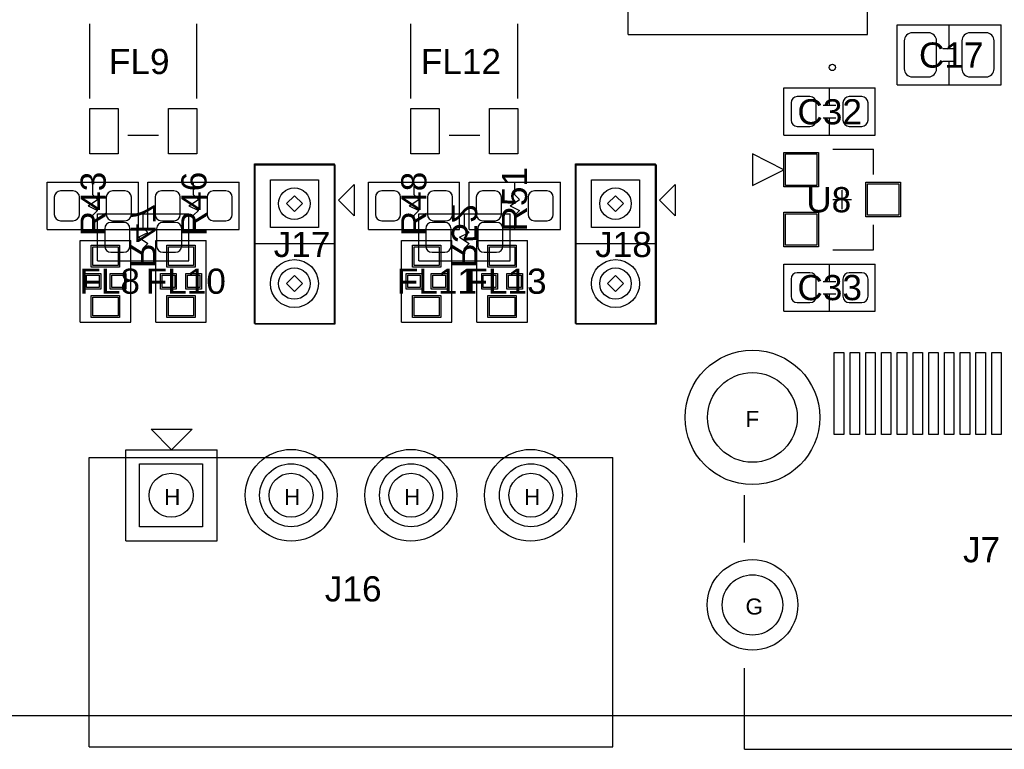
# Model space of a CAD drawing. Header units: inches. Extents: x -4 to 282, y -17 to 94.
# Tile 13 of 31: x 27 to 59, y -1 to 22. Entities that reach past the tile are written whole.
import ezdxf

# ---------------------------------------------------------------- set-up
doc = ezdxf.new("R2010")
doc.units = ezdxf.units.IN
for name, color, linetype in [('Bottom Overlay', 54, 'Continuous'), ('Bottom Paste', 16, 'Continuous'), ('Bottom Solder', 6, 'Continuous'), ('Drill Drawing', 1, 'Continuous'), ('Keep-Out Layer', 6, 'Continuous'), ('Multi-Layer', 9, 'Continuous'), ('Pad Holes', 156, 'Continuous'), ('Top Overlay', 2, 'Continuous'), ('Top Paste', 8, 'Continuous'), ('Top Solder', 216, 'Continuous')]:
    doc.layers.add(name, color=color, linetype=linetype)
doc.styles.add('Arial', font='txt', dxfattribs={"height": 0.2})

msp = doc.modelspace()

# ---------------------------------------------------------------- linework, layer by layer
at = {"layer": 'Bottom Overlay'}
for p, q in [((34.95, 12.45), (34.95, 17.5)), ((34.95, 17.5), (37.5, 17.5)), ((37.5, 12.45), (37.5, 17.5)), ((45.15, 12.45), (45.15, 17.5)), ((45.15, 17.5), (47.7, 17.5)), ((47.7, 12.45), (47.7, 17.5)), ((29.95, 14.45), (29.95, 15.95)), ((29.95, 15.95), (32.85, 15.95)), ((31.4, 15.5), (31.4, 15.95)), ((32.85, 14.45), (32.85, 15.95)), ((40.15, 14.45), (40.15, 15.95)), ((40.15, 15.95), (43.05, 15.95)), ((41.6, 15.5), (41.6, 15.95)), ((43.05, 14.45), (43.05, 15.95)), ((31.25, 15.2), (31.55, 15.35)), ((31.4, 15.5), (31.55, 15.35)), ((41.45, 15.2), (41.75, 15.35)), ((41.6, 15.5), (41.75, 15.35)), ((31.25, 15.2), (31.55, 15)), ((41.45, 15.2), (41.75, 15)), ((31.4, 14.85), (31.55, 15)), ((31.4, 14.45), (31.4, 14.85)), ((34.95, 15), (37.45, 15)), ((41.6, 14.85), (41.75, 15)), ((41.6, 14.45), (41.6, 14.85)), ((45.15, 15), (47.65, 15)), ((29.95, 14.45), (32.85, 14.45)), ((40.15, 14.45), (43.05, 14.45)), ((34.95, 12.45), (37.5, 12.45)), ((45.15, 12.45), (47.7, 12.45)), ((30.85, 8.45), (33.75, 8.45)), ((30.85, 5.55), (30.85, 8.45)), ((33.75, 5.55), (33.75, 8.45)), ((30.85, 5.55), (33.75, 5.55))]:
    msp.add_line(p, q, dxfattribs=at)
for centre in [(36.1, 7), (39.9, 7), (43.7, 7)]:
    msp.add_circle(centre, 1.458, dxfattribs=at)
at = {"layer": 'Bottom Paste'}
for p, q in [((30.775, 15.675), (30.375, 15.675)), ((32.425, 15.675), (32.025, 15.675)), ((40.975, 15.675), (40.575, 15.675)), ((42.625, 15.675), (42.225, 15.675)), ((30.175, 15.475), (30.175, 14.925)), ((30.975, 14.925), (30.975, 15.475)), ((31.825, 15.475), (31.825, 14.925)), ((32.625, 14.925), (32.625, 15.475)), ((40.375, 15.475), (40.375, 14.925)), ((41.175, 14.925), (41.175, 15.475)), ((42.025, 15.475), (42.025, 14.925)), ((42.825, 14.925), (42.825, 15.475)), ((30.375, 14.725), (30.775, 14.725)), ((32.025, 14.725), (32.425, 14.725)), ((40.575, 14.725), (40.975, 14.725)), ((42.225, 14.725), (42.625, 14.725))]:
    msp.add_line(p, q, dxfattribs=at)
for centre, start, end in [((30.375, 15.475), 90, 180), ((30.775, 15.475), 0, 90), ((32.025, 15.475), 90, 180), ((32.425, 15.475), 0, 90), ((40.575, 15.475), 90, 180), ((40.975, 15.475), 0, 90), ((42.225, 15.475), 90, 180), ((42.625, 15.475), 0, 90), ((30.375, 14.925), 180, 270), ((30.775, 14.925), 270, 0), ((32.025, 14.925), 180, 270), ((32.425, 14.925), 270, 0), ((40.575, 14.925), 180, 270), ((40.975, 14.925), 270, 0), ((42.225, 14.925), 180, 270), ((42.625, 14.925), 270, 0)]:
    msp.add_arc(centre, 0.2, start, end, dxfattribs=at)
at = {"layer": 'Bottom Solder'}
for p, q in [((35.438, 17.032), (36.962, 17.032)), ((35.438, 15.508), (35.438, 17.032)), ((36.962, 17.032), (36.962, 15.508)), ((45.638, 17.032), (47.162, 17.032)), ((45.638, 15.508), (45.638, 17.032)), ((47.162, 17.032), (47.162, 15.508)), ((30.775, 15.675), (30.375, 15.675)), ((32.425, 15.675), (32.025, 15.675)), ((40.975, 15.675), (40.575, 15.675)), ((42.625, 15.675), (42.225, 15.675)), ((30.175, 15.475), (30.175, 14.925)), ((30.975, 14.925), (30.975, 15.475)), ((31.825, 15.475), (31.825, 14.925)), ((32.625, 14.925), (32.625, 15.475)), ((36.962, 15.508), (35.438, 15.508)), ((40.375, 15.475), (40.375, 14.925)), ((41.175, 14.925), (41.175, 15.475)), ((42.025, 15.475), (42.025, 14.925)), ((42.825, 14.925), (42.825, 15.475)), ((47.162, 15.508), (45.638, 15.508)), ((30.375, 14.725), (30.775, 14.725)), ((32.025, 14.725), (32.425, 14.725)), ((40.575, 14.725), (40.975, 14.725)), ((42.225, 14.725), (42.625, 14.725)), ((31.285, 6), (31.285, 8)), ((31.285, 8), (33.285, 8)), ((33.285, 8), (33.285, 6)), ((33.285, 6), (31.285, 6))]:
    msp.add_line(p, q, dxfattribs=at)
for centre, radius in [((36.2, 13.73), 0.762), ((46.4, 13.73), 0.762), ((50.75, 9.475), 2.137), ((36.095, 7), 1), ((39.905, 7), 1), ((43.715, 7), 1), ((50.75, 3.515), 1.44)]:
    msp.add_circle(centre, radius, dxfattribs=at)
for centre, start, end in [((30.375, 15.475), 90, 180), ((30.775, 15.475), 0, 90), ((32.025, 15.475), 90, 180), ((32.425, 15.475), 0, 90), ((40.575, 15.475), 90, 180), ((40.975, 15.475), 0, 90), ((42.225, 15.475), 90, 180), ((42.625, 15.475), 0, 90), ((30.375, 14.925), 180, 270), ((30.775, 14.925), 270, 0), ((32.025, 14.925), 180, 270), ((32.425, 14.925), 270, 0), ((40.575, 14.925), 180, 270), ((40.975, 14.925), 270, 0), ((42.225, 14.925), 180, 270), ((42.625, 14.925), 270, 0)]:
    msp.add_arc(centre, 0.2, start, end, dxfattribs=at)
at = {"layer": 'Drill Drawing'}
for p, q in [((35.946, 16.27), (36.2, 16.524)), ((35.946, 16.27), (36.2, 16.016)), ((36.2, 16.524), (36.454, 16.27)), ((36.2, 16.016), (36.454, 16.27)), ((46.146, 16.27), (46.4, 16.524)), ((46.146, 16.27), (46.4, 16.016)), ((46.4, 16.524), (46.654, 16.27)), ((46.4, 16.016), (46.654, 16.27)), ((35.946, 13.73), (36.2, 13.984)), ((36.2, 13.984), (36.454, 13.73)), ((46.146, 13.73), (46.4, 13.984)), ((46.4, 13.984), (46.654, 13.73)), ((35.946, 13.73), (36.2, 13.476)), ((36.2, 13.476), (36.454, 13.73)), ((46.146, 13.73), (46.4, 13.476)), ((46.4, 13.476), (46.654, 13.73))]:
    msp.add_line(p, q, dxfattribs=at)
at = {"layer": 'Keep-Out Layer'}
msp.add_line((1, 0), (169, 0), dxfattribs=at)
at = {"layer": 'Multi-Layer'}
for p, q in [((35.438, 17.032), (36.962, 17.032)), ((35.438, 15.508), (35.438, 17.032)), ((36.962, 17.032), (36.962, 15.508)), ((45.638, 17.032), (47.162, 17.032)), ((45.638, 15.508), (45.638, 17.032)), ((47.162, 17.032), (47.162, 15.508)), ((36.962, 15.508), (35.438, 15.508)), ((47.162, 15.508), (45.638, 15.508)), ((31.285, 6), (31.285, 8)), ((31.285, 8), (33.285, 8)), ((33.285, 8), (33.285, 6)), ((33.285, 6), (31.285, 6))]:
    msp.add_line(p, q, dxfattribs=at)
for centre, radius in [((36.2, 13.73), 0.762), ((46.4, 13.73), 0.762), ((50.75, 9.475), 2.137), ((36.095, 7), 1), ((39.905, 7), 1), ((43.715, 7), 1), ((50.75, 3.515), 1.44)]:
    msp.add_circle(centre, radius, dxfattribs=at)
at = {"layer": 'Pad Holes'}
for centre, radius in [((36.2, 16.27), 0.5), ((46.4, 16.27), 0.5), ((36.2, 13.73), 0.5), ((46.4, 13.73), 0.5), ((50.75, 9.475), 1.425), ((32.285, 7), 0.7), ((36.095, 7), 0.7), ((39.905, 7), 0.7), ((43.715, 7), 0.7), ((50.75, 3.515), 0.96)]:
    msp.add_circle(centre, radius, dxfattribs=at)
at = {"layer": 'Top Overlay'}
for p, q in [((46.8, 21.65), (46.8, 33.15)), ((54.4, 21.65), (54.4, 33.15)), ((29.7, 19.614), (29.7, 21.987)), ((33.1, 19.614), (33.1, 21.987)), ((39.9, 19.614), (39.9, 21.987)), ((43.3, 19.614), (43.3, 21.987)), ((55.35, 21.95), (58.65, 21.95)), ((55.35, 20.05), (55.35, 21.95)), ((57, 21.2), (57, 21.95)), ((58.65, 20.05), (58.65, 21.95)), ((46.8, 21.65), (54.4, 21.65)), ((56.8, 21.2), (57.2, 21.2)), ((56.8, 20.8), (57.2, 20.8)), ((57, 20.05), (57, 20.8)), ((55.35, 20.05), (58.65, 20.05)), ((51.75, 18.45), (51.75, 19.95)), ((51.75, 19.95), (54.65, 19.95)), ((53.2, 19.4), (53.2, 19.95)), ((54.65, 18.45), (54.65, 19.95)), ((53, 19.4), (53.4, 19.4)), ((53, 19), (53.4, 19)), ((53.2, 18.45), (53.2, 19)), ((30.913, 18.45), (31.886, 18.45)), ((41.114, 18.45), (42.086, 18.45)), ((51.75, 18.45), (54.65, 18.45)), ((51.75, 17.35), (50.75, 17.85)), ((50.75, 17.85), (50.75, 16.85)), ((53.3, 18), (54.6, 18)), ((54.6, 17.2), (54.6, 18)), ((34.93, 17.54), (37.47, 17.54)), ((34.93, 12.46), (34.93, 17.54)), ((37.47, 12.46), (37.47, 17.54)), ((45.13, 17.54), (47.67, 17.54)), ((45.13, 12.46), (45.13, 17.54)), ((47.67, 12.46), (47.67, 17.54)), ((50.75, 16.85), (51.75, 17.35)), ((51.75, 17.35), (51.75, 17.35)), ((28.35, 15.45), (28.35, 16.95)), ((28.35, 16.95), (31.25, 16.95)), ((29.8, 16.55), (29.8, 16.95)), ((31.25, 15.45), (31.25, 16.95)), ((31.55, 15.45), (31.55, 16.95)), ((31.55, 16.95), (34.45, 16.95)), ((33, 16.55), (33, 16.95)), ((34.45, 15.45), (34.45, 16.95)), ((38.55, 15.45), (38.55, 16.95)), ((38.55, 16.95), (41.45, 16.95)), ((40, 16.55), (40, 16.95)), ((41.45, 15.45), (41.45, 16.95)), ((41.75, 15.45), (41.75, 16.95)), ((41.75, 16.95), (44.65, 16.95)), ((43.2, 16.55), (43.2, 16.95)), ((44.65, 15.45), (44.65, 16.95)), ((37.598, 16.379), (38.098, 16.879)), ((38.098, 16.879), (38.098, 15.879)), ((47.798, 16.379), (48.298, 16.879)), ((48.298, 16.879), (48.298, 15.879)), ((52.6, 16.15), (52.6, 16.65)), ((53.6, 16.1), (53.6, 16.7)), ((29.65, 16.2), (29.95, 16.4)), ((29.8, 16.55), (29.95, 16.4)), ((32.85, 16.2), (33.15, 16.4)), ((33, 16.55), (33.15, 16.4)), ((38.098, 15.879), (37.598, 16.379)), ((39.85, 16.2), (40.15, 16.4)), ((40, 16.55), (40.15, 16.4)), ((43.05, 16.2), (43.35, 16.4)), ((43.2, 16.55), (43.35, 16.4)), ((48.298, 15.879), (47.798, 16.379)), ((53.3, 16.4), (53.9, 16.4)), ((29.65, 16.2), (29.95, 16.05)), ((29.8, 15.9), (29.95, 16.05)), ((32.85, 16.2), (33.15, 16.05)), ((33, 15.9), (33.15, 16.05)), ((39.85, 16.2), (40.15, 16.05)), ((40, 15.9), (40.15, 16.05)), ((43.05, 16.2), (43.35, 16.05)), ((43.2, 15.9), (43.35, 16.05)), ((29.8, 15.45), (29.8, 15.9)), ((33, 15.45), (33, 15.9)), ((40, 15.45), (40, 15.9)), ((43.2, 15.45), (43.2, 15.9)), ((28.35, 15.45), (31.25, 15.45)), ((31.55, 15.45), (34.45, 15.45)), ((38.55, 15.45), (41.45, 15.45)), ((41.75, 15.45), (44.65, 15.45)), ((54.6, 14.8), (54.6, 15.6)), ((29.4, 15.1), (31, 15.1)), ((29.4, 12.5), (29.4, 15.1)), ((31, 12.5), (31, 15.1)), ((31.8, 15.1), (33.4, 15.1)), ((31.8, 12.5), (31.8, 15.1)), ((33.4, 12.5), (33.4, 15.1)), ((39.6, 15.1), (41.2, 15.1)), ((39.6, 12.5), (39.6, 15.1)), ((41.2, 12.5), (41.2, 15.1)), ((42, 15.1), (43.6, 15.1)), ((42, 12.5), (42, 15.1)), ((43.6, 12.5), (43.6, 15.1)), ((53.3, 14.8), (54.6, 14.8)), ((51.75, 12.85), (51.75, 14.35)), ((51.75, 14.35), (54.65, 14.35)), ((53.2, 13.8), (53.2, 14.35)), ((54.65, 12.85), (54.65, 14.35)), ((53, 13.8), (53.4, 13.8)), ((53, 13.4), (53.4, 13.4)), ((53.2, 12.85), (53.2, 13.4)), ((51.75, 12.85), (54.65, 12.85)), ((29.4, 12.5), (31, 12.5)), ((31.8, 12.5), (33.4, 12.5)), ((34.93, 12.46), (37.47, 12.46)), ((39.6, 12.5), (41.2, 12.5)), ((42, 12.5), (43.6, 12.5)), ((45.13, 12.46), (47.67, 12.46)), ((32.3, 8.45), (31.65, 9.1)), ((31.65, 9.1), (32.95, 9.1)), ((32.95, 9.1), (32.3, 8.45)), ((32.95, 9.1), (32.95, 9.1)), ((29.685, 8.2), (46.315, 8.2)), ((29.685, -1), (29.685, 8.2)), ((46.315, -1), (46.315, 8.2)), ((50.5, 5.5), (50.5, 7)), ((50.5, -1.075), (50.5, 1.5)), ((29.685, -1), (46.315, -1)), ((50.5, -1.075), (65.5, -1.075))]:
    msp.add_line(p, q, dxfattribs=at)
msp.add_circle((53.29, 20.6), 0.1, dxfattribs=at)
at = {"layer": 'Top Paste'}
for p, q in [((56.341, 21.7), (55.829, 21.7)), ((58.171, 21.7), (57.659, 21.7)), ((55.573, 21.444), (55.573, 20.556)), ((56.598, 20.556), (56.598, 21.444)), ((57.403, 21.444), (57.403, 20.556)), ((58.427, 20.556), (58.427, 21.444)), ((55.829, 20.3), (56.341, 20.3)), ((57.659, 20.3), (58.171, 20.3)), ((51.975, 19.475), (51.975, 18.925)), ((52.575, 19.675), (52.175, 19.675)), ((52.775, 18.925), (52.775, 19.475)), ((53.625, 19.475), (53.625, 18.925)), ((54.225, 19.675), (53.825, 19.675)), ((54.425, 18.925), (54.425, 19.475)), ((29.7, 17.85), (29.7, 19.3)), ((29.7, 19.3), (30.6, 19.3)), ((30.6, 19.3), (30.6, 17.85)), ((32.2, 17.85), (32.2, 19.3)), ((32.2, 19.3), (33.1, 19.3)), ((33.1, 19.3), (33.1, 17.85)), ((39.9, 17.85), (39.9, 19.3)), ((39.9, 19.3), (40.8, 19.3)), ((40.8, 19.3), (40.8, 17.85)), ((42.4, 17.85), (42.4, 19.3)), ((42.4, 19.3), (43.3, 19.3)), ((43.3, 19.3), (43.3, 17.85)), ((52.175, 18.725), (52.575, 18.725)), ((53.825, 18.725), (54.225, 18.725)), ((30.6, 17.85), (29.7, 17.85)), ((33.1, 17.85), (32.2, 17.85)), ((40.8, 17.85), (39.9, 17.85)), ((43.3, 17.85), (42.4, 17.85)), ((51.8, 16.85), (51.8, 17.85)), ((51.8, 17.85), (52.8, 17.85)), ((52.8, 17.85), (52.8, 16.85)), ((54.4, 15.9), (54.4, 16.9)), ((54.4, 16.9), (55.4, 16.9)), ((55.4, 16.9), (55.4, 15.9)), ((29.175, 16.675), (28.775, 16.675)), ((30.825, 16.675), (30.425, 16.675)), ((32.375, 16.675), (31.975, 16.675)), ((34.025, 16.675), (33.625, 16.675)), ((39.375, 16.675), (38.975, 16.675)), ((41.025, 16.675), (40.625, 16.675)), ((42.575, 16.675), (42.175, 16.675)), ((44.225, 16.675), (43.825, 16.675)), ((52.8, 16.85), (51.8, 16.85)), ((28.575, 16.475), (28.575, 15.925)), ((29.375, 15.925), (29.375, 16.475)), ((30.225, 16.475), (30.225, 15.925)), ((31.025, 15.925), (31.025, 16.475)), ((31.775, 16.475), (31.775, 15.925)), ((32.575, 15.925), (32.575, 16.475)), ((33.425, 16.475), (33.425, 15.925)), ((34.225, 15.925), (34.225, 16.475)), ((38.775, 16.475), (38.775, 15.925)), ((39.575, 15.925), (39.575, 16.475)), ((40.425, 16.475), (40.425, 15.925)), ((41.225, 15.925), (41.225, 16.475)), ((41.975, 16.475), (41.975, 15.925)), ((42.775, 15.925), (42.775, 16.475)), ((43.625, 16.475), (43.625, 15.925)), ((44.425, 15.925), (44.425, 16.475)), ((28.775, 15.725), (29.175, 15.725)), ((30.425, 15.725), (30.825, 15.725)), ((31.975, 15.725), (32.375, 15.725)), ((33.625, 15.725), (34.025, 15.725)), ((38.975, 15.725), (39.375, 15.725)), ((40.625, 15.725), (41.025, 15.725)), ((42.175, 15.725), (42.575, 15.725)), ((43.825, 15.725), (44.225, 15.725)), ((51.8, 14.95), (51.8, 15.95)), ((51.8, 15.95), (52.8, 15.95)), ((52.8, 15.95), (52.8, 14.95)), ((55.4, 15.9), (54.4, 15.9)), ((29.8, 14.9), (30.6, 14.9)), ((29.8, 14.3), (29.8, 14.9)), ((30.6, 14.9), (30.6, 14.3)), ((32.2, 14.9), (33, 14.9)), ((32.2, 14.3), (32.2, 14.9)), ((33, 14.9), (33, 14.3)), ((40, 14.9), (40.8, 14.9)), ((40, 14.3), (40, 14.9)), ((40.8, 14.9), (40.8, 14.3)), ((42.4, 14.9), (43.2, 14.9)), ((42.4, 14.3), (42.4, 14.9)), ((43.2, 14.9), (43.2, 14.3)), ((52.8, 14.95), (51.8, 14.95)), ((30.6, 14.3), (29.8, 14.3)), ((33, 14.3), (32.2, 14.3)), ((40.8, 14.3), (40, 14.3)), ((43.2, 14.3), (42.4, 14.3)), ((52.575, 14.075), (52.175, 14.075)), ((54.225, 14.075), (53.825, 14.075)), ((29.6, 14), (30, 14)), ((29.6, 13.6), (29.6, 14)), ((30, 14), (30, 13.6)), ((30.4, 14), (30.8, 14)), ((30.4, 13.6), (30.4, 14)), ((30.8, 14), (30.8, 13.6)), ((32, 14), (32.4, 14)), ((32, 13.6), (32, 14)), ((32.4, 14), (32.4, 13.6)), ((32.8, 14), (33.2, 14)), ((32.8, 13.6), (32.8, 14)), ((33.2, 14), (33.2, 13.6)), ((39.8, 14), (40.2, 14)), ((39.8, 13.6), (39.8, 14)), ((40.2, 14), (40.2, 13.6)), ((40.6, 14), (41, 14)), ((40.6, 13.6), (40.6, 14)), ((41, 14), (41, 13.6)), ((42.2, 14), (42.6, 14)), ((42.2, 13.6), (42.2, 14)), ((42.6, 14), (42.6, 13.6)), ((43, 14), (43.4, 14)), ((43, 13.6), (43, 14)), ((43.4, 14), (43.4, 13.6)), ((51.975, 13.875), (51.975, 13.325)), ((52.775, 13.325), (52.775, 13.875)), ((53.625, 13.875), (53.625, 13.325)), ((54.425, 13.325), (54.425, 13.875)), ((30, 13.6), (29.6, 13.6)), ((30.8, 13.6), (30.4, 13.6)), ((32.4, 13.6), (32, 13.6)), ((33.2, 13.6), (32.8, 13.6)), ((40.2, 13.6), (39.8, 13.6)), ((41, 13.6), (40.6, 13.6)), ((42.6, 13.6), (42.2, 13.6)), ((43.4, 13.6), (43, 13.6)), ((29.8, 13.3), (30.6, 13.3)), ((29.8, 12.7), (29.8, 13.3)), ((30.6, 13.3), (30.6, 12.7)), ((32.2, 13.3), (33, 13.3)), ((32.2, 12.7), (32.2, 13.3)), ((33, 13.3), (33, 12.7)), ((40, 13.3), (40.8, 13.3)), ((40, 12.7), (40, 13.3)), ((40.8, 13.3), (40.8, 12.7)), ((42.4, 13.3), (43.2, 13.3)), ((42.4, 12.7), (42.4, 13.3)), ((43.2, 13.3), (43.2, 12.7)), ((52.175, 13.125), (52.575, 13.125)), ((53.825, 13.125), (54.225, 13.125)), ((30.6, 12.7), (29.8, 12.7)), ((33, 12.7), (32.2, 12.7)), ((40.8, 12.7), (40, 12.7)), ((43.2, 12.7), (42.4, 12.7)), ((53.35, 8.935), (53.35, 11.535)), ((53.35, 11.535), (53.65, 11.535)), ((53.65, 11.535), (53.65, 8.935)), ((53.85, 8.935), (53.85, 11.535)), ((53.85, 11.535), (54.15, 11.535)), ((54.15, 11.535), (54.15, 8.935)), ((54.35, 8.935), (54.35, 11.535)), ((54.35, 11.535), (54.65, 11.535)), ((54.65, 11.535), (54.65, 8.935)), ((54.85, 8.935), (54.85, 11.535)), ((54.85, 11.535), (55.15, 11.535)), ((55.15, 11.535), (55.15, 8.935)), ((55.35, 8.935), (55.35, 11.535)), ((55.35, 11.535), (55.65, 11.535)), ((55.65, 11.535), (55.65, 8.935)), ((55.85, 8.935), (55.85, 11.535)), ((55.85, 11.535), (56.15, 11.535)), ((56.15, 11.535), (56.15, 8.935)), ((56.35, 8.935), (56.35, 11.535)), ((56.35, 11.535), (56.65, 11.535)), ((56.65, 11.535), (56.65, 8.935)), ((56.85, 8.935), (56.85, 11.535)), ((56.85, 11.535), (57.15, 11.535)), ((57.15, 11.535), (57.15, 8.935)), ((57.35, 8.935), (57.35, 11.535)), ((57.35, 11.535), (57.65, 11.535)), ((57.65, 11.535), (57.65, 8.935)), ((57.85, 8.935), (57.85, 11.535)), ((57.85, 11.535), (58.15, 11.535)), ((58.15, 11.535), (58.15, 8.935)), ((58.35, 8.935), (58.35, 11.535)), ((58.35, 11.535), (58.65, 11.535)), ((58.65, 11.535), (58.65, 8.935)), ((53.65, 8.935), (53.35, 8.935)), ((54.15, 8.935), (53.85, 8.935)), ((54.65, 8.935), (54.35, 8.935)), ((55.15, 8.935), (54.85, 8.935)), ((55.65, 8.935), (55.35, 8.935)), ((56.15, 8.935), (55.85, 8.935)), ((56.65, 8.935), (56.35, 8.935)), ((57.15, 8.935), (56.85, 8.935)), ((57.65, 8.935), (57.35, 8.935)), ((58.15, 8.935), (57.85, 8.935)), ((58.65, 8.935), (58.35, 8.935))]:
    msp.add_line(p, q, dxfattribs=at)
for centre, radius, start, end in [((55.829, 21.444), 0.256, 90, 180), ((56.341, 21.444), 0.256, 0, 90), ((57.659, 21.444), 0.256, 90, 180), ((58.171, 21.444), 0.256, 0, 90), ((55.829, 20.556), 0.256, 180, 270), ((56.341, 20.556), 0.256, 270, 0), ((57.659, 20.556), 0.256, 180, 270), ((58.171, 20.556), 0.256, 270, 0), ((52.175, 19.475), 0.2, 90, 180), ((52.575, 19.475), 0.2, 0, 90), ((53.825, 19.475), 0.2, 90, 180), ((54.225, 19.475), 0.2, 0, 90), ((52.175, 18.925), 0.2, 180, 270), ((52.575, 18.925), 0.2, 270, 0), ((53.825, 18.925), 0.2, 180, 270), ((54.225, 18.925), 0.2, 270, 0), ((28.775, 16.475), 0.2, 90, 180), ((29.175, 16.475), 0.2, 0, 90), ((30.425, 16.475), 0.2, 90, 180), ((30.825, 16.475), 0.2, 0, 90), ((31.975, 16.475), 0.2, 90, 180), ((32.375, 16.475), 0.2, 0, 90), ((33.625, 16.475), 0.2, 90, 180), ((34.025, 16.475), 0.2, 0, 90), ((38.975, 16.475), 0.2, 90, 180), ((39.375, 16.475), 0.2, 0, 90), ((40.625, 16.475), 0.2, 90, 180), ((41.025, 16.475), 0.2, 0, 90), ((42.175, 16.475), 0.2, 90, 180), ((42.575, 16.475), 0.2, 0, 90), ((43.825, 16.475), 0.2, 90, 180), ((44.225, 16.475), 0.2, 0, 90), ((28.775, 15.925), 0.2, 180, 270), ((29.175, 15.925), 0.2, 270, 0), ((30.425, 15.925), 0.2, 180, 270), ((30.825, 15.925), 0.2, 270, 0), ((31.975, 15.925), 0.2, 180, 270), ((32.375, 15.925), 0.2, 270, 0), ((33.625, 15.925), 0.2, 180, 270), ((34.025, 15.925), 0.2, 270, 0), ((38.975, 15.925), 0.2, 180, 270), ((39.375, 15.925), 0.2, 270, 0), ((40.625, 15.925), 0.2, 180, 270), ((41.025, 15.925), 0.2, 270, 0), ((42.175, 15.925), 0.2, 180, 270), ((42.575, 15.925), 0.2, 270, 0), ((43.825, 15.925), 0.2, 180, 270), ((44.225, 15.925), 0.2, 270, 0), ((52.175, 13.875), 0.2, 90, 180), ((52.575, 13.875), 0.2, 0, 90), ((53.825, 13.875), 0.2, 90, 180), ((54.225, 13.875), 0.2, 0, 90), ((52.175, 13.325), 0.2, 180, 270), ((52.575, 13.325), 0.2, 270, 0), ((53.825, 13.325), 0.2, 180, 270), ((54.225, 13.325), 0.2, 270, 0)]:
    msp.add_arc(centre, radius, start, end, dxfattribs=at)
at = {"layer": 'Top Solder'}
for p, q in [((56.341, 21.7), (55.829, 21.7)), ((58.171, 21.7), (57.659, 21.7)), ((55.573, 21.444), (55.573, 20.556)), ((56.598, 20.556), (56.598, 21.444)), ((57.403, 21.444), (57.403, 20.556)), ((58.427, 20.556), (58.427, 21.444)), ((55.829, 20.3), (56.341, 20.3)), ((57.659, 20.3), (58.171, 20.3)), ((51.975, 19.475), (51.975, 18.925)), ((52.575, 19.675), (52.175, 19.675)), ((52.775, 18.925), (52.775, 19.475)), ((53.625, 19.475), (53.625, 18.925)), ((54.225, 19.675), (53.825, 19.675)), ((54.425, 18.925), (54.425, 19.475)), ((29.7, 17.85), (29.7, 19.3)), ((29.7, 19.3), (30.6, 19.3)), ((30.6, 19.3), (30.6, 17.85)), ((32.2, 17.85), (32.2, 19.3)), ((32.2, 19.3), (33.1, 19.3)), ((33.1, 19.3), (33.1, 17.85)), ((39.9, 17.85), (39.9, 19.3)), ((39.9, 19.3), (40.8, 19.3)), ((40.8, 19.3), (40.8, 17.85)), ((42.4, 17.85), (42.4, 19.3)), ((42.4, 19.3), (43.3, 19.3)), ((43.3, 19.3), (43.3, 17.85)), ((52.175, 18.725), (52.575, 18.725)), ((53.825, 18.725), (54.225, 18.725)), ((30.6, 17.85), (29.7, 17.85)), ((33.1, 17.85), (32.2, 17.85)), ((40.8, 17.85), (39.9, 17.85)), ((43.3, 17.85), (42.4, 17.85)), ((51.75, 16.8), (51.75, 17.9)), ((51.75, 17.9), (52.85, 17.9)), ((52.85, 17.9), (52.85, 16.8)), ((35.438, 17.032), (36.962, 17.032)), ((35.438, 15.508), (35.438, 17.032)), ((36.962, 17.032), (36.962, 15.508)), ((45.638, 17.032), (47.162, 17.032)), ((45.638, 15.508), (45.638, 17.032)), ((47.162, 17.032), (47.162, 15.508)), ((54.35, 15.85), (54.35, 16.95)), ((54.35, 16.95), (55.45, 16.95)), ((55.45, 16.95), (55.45, 15.85)), ((29.175, 16.675), (28.775, 16.675)), ((30.825, 16.675), (30.425, 16.675)), ((32.375, 16.675), (31.975, 16.675)), ((34.025, 16.675), (33.625, 16.675)), ((39.375, 16.675), (38.975, 16.675)), ((41.025, 16.675), (40.625, 16.675)), ((42.575, 16.675), (42.175, 16.675)), ((44.225, 16.675), (43.825, 16.675)), ((52.85, 16.8), (51.75, 16.8)), ((28.575, 16.475), (28.575, 15.925)), ((29.375, 15.925), (29.375, 16.475)), ((30.225, 16.475), (30.225, 15.925)), ((31.025, 15.925), (31.025, 16.475)), ((31.775, 16.475), (31.775, 15.925)), ((32.575, 15.925), (32.575, 16.475)), ((33.425, 16.475), (33.425, 15.925)), ((34.225, 15.925), (34.225, 16.475)), ((38.775, 16.475), (38.775, 15.925)), ((39.575, 15.925), (39.575, 16.475)), ((40.425, 16.475), (40.425, 15.925)), ((41.225, 15.925), (41.225, 16.475)), ((41.975, 16.475), (41.975, 15.925)), ((42.775, 15.925), (42.775, 16.475)), ((43.625, 16.475), (43.625, 15.925)), ((44.425, 15.925), (44.425, 16.475)), ((51.75, 14.9), (51.75, 16)), ((51.75, 16), (52.85, 16)), ((52.85, 16), (52.85, 14.9)), ((28.775, 15.725), (29.175, 15.725)), ((30.425, 15.725), (30.825, 15.725)), ((31.975, 15.725), (32.375, 15.725)), ((33.625, 15.725), (34.025, 15.725)), ((38.975, 15.725), (39.375, 15.725)), ((40.625, 15.725), (41.025, 15.725)), ((42.175, 15.725), (42.575, 15.725)), ((43.825, 15.725), (44.225, 15.725)), ((55.45, 15.85), (54.35, 15.85)), ((36.962, 15.508), (35.438, 15.508)), ((47.162, 15.508), (45.638, 15.508)), ((29.75, 14.95), (30.65, 14.95)), ((29.75, 14.25), (29.75, 14.95)), ((30.65, 14.95), (30.65, 14.25)), ((32.15, 14.95), (33.05, 14.95)), ((32.15, 14.25), (32.15, 14.95)), ((33.05, 14.95), (33.05, 14.25)), ((39.95, 14.95), (40.85, 14.95)), ((39.95, 14.25), (39.95, 14.95)), ((40.85, 14.95), (40.85, 14.25)), ((42.35, 14.95), (43.25, 14.95)), ((42.35, 14.25), (42.35, 14.95)), ((43.25, 14.95), (43.25, 14.25)), ((52.85, 14.9), (51.75, 14.9)), ((30.65, 14.25), (29.75, 14.25)), ((33.05, 14.25), (32.15, 14.25)), ((40.85, 14.25), (39.95, 14.25)), ((43.25, 14.25), (42.35, 14.25)), ((52.575, 14.075), (52.175, 14.075)), ((54.225, 14.075), (53.825, 14.075)), ((29.55, 14.05), (30.05, 14.05)), ((29.55, 13.55), (29.55, 14.05)), ((30.05, 14.05), (30.05, 13.55)), ((30.35, 14.05), (30.85, 14.05)), ((30.35, 13.55), (30.35, 14.05)), ((30.85, 14.05), (30.85, 13.55)), ((31.95, 14.05), (32.45, 14.05)), ((31.95, 13.55), (31.95, 14.05)), ((32.45, 14.05), (32.45, 13.55)), ((32.75, 14.05), (33.25, 14.05)), ((32.75, 13.55), (32.75, 14.05)), ((33.25, 14.05), (33.25, 13.55)), ((39.75, 14.05), (40.25, 14.05)), ((39.75, 13.55), (39.75, 14.05)), ((40.25, 14.05), (40.25, 13.55)), ((40.55, 14.05), (41.05, 14.05)), ((40.55, 13.55), (40.55, 14.05)), ((41.05, 14.05), (41.05, 13.55)), ((42.15, 14.05), (42.65, 14.05)), ((42.15, 13.55), (42.15, 14.05)), ((42.65, 14.05), (42.65, 13.55)), ((42.95, 14.05), (43.45, 14.05)), ((42.95, 13.55), (42.95, 14.05)), ((43.45, 14.05), (43.45, 13.55)), ((51.975, 13.875), (51.975, 13.325)), ((52.775, 13.325), (52.775, 13.875)), ((53.625, 13.875), (53.625, 13.325)), ((54.425, 13.325), (54.425, 13.875)), ((30.05, 13.55), (29.55, 13.55)), ((30.85, 13.55), (30.35, 13.55)), ((32.45, 13.55), (31.95, 13.55)), ((33.25, 13.55), (32.75, 13.55)), ((40.25, 13.55), (39.75, 13.55)), ((41.05, 13.55), (40.55, 13.55)), ((42.65, 13.55), (42.15, 13.55)), ((43.45, 13.55), (42.95, 13.55)), ((29.75, 13.35), (30.65, 13.35)), ((29.75, 12.65), (29.75, 13.35)), ((30.65, 13.35), (30.65, 12.65)), ((32.15, 13.35), (33.05, 13.35)), ((32.15, 12.65), (32.15, 13.35)), ((33.05, 13.35), (33.05, 12.65)), ((39.95, 13.35), (40.85, 13.35)), ((39.95, 12.65), (39.95, 13.35)), ((40.85, 13.35), (40.85, 12.65)), ((42.35, 13.35), (43.25, 13.35)), ((42.35, 12.65), (42.35, 13.35)), ((43.25, 13.35), (43.25, 12.65)), ((52.175, 13.125), (52.575, 13.125)), ((53.825, 13.125), (54.225, 13.125)), ((30.65, 12.65), (29.75, 12.65)), ((33.05, 12.65), (32.15, 12.65)), ((40.85, 12.65), (39.95, 12.65)), ((43.25, 12.65), (42.35, 12.65)), ((53.35, 8.935), (53.35, 11.535)), ((53.35, 11.535), (53.65, 11.535)), ((53.65, 11.535), (53.65, 8.935)), ((53.85, 8.935), (53.85, 11.535)), ((53.85, 11.535), (54.15, 11.535)), ((54.15, 11.535), (54.15, 8.935)), ((54.35, 8.935), (54.35, 11.535)), ((54.35, 11.535), (54.65, 11.535)), ((54.65, 11.535), (54.65, 8.935)), ((54.85, 8.935), (54.85, 11.535)), ((54.85, 11.535), (55.15, 11.535)), ((55.15, 11.535), (55.15, 8.935)), ((55.35, 8.935), (55.35, 11.535)), ((55.35, 11.535), (55.65, 11.535)), ((55.65, 11.535), (55.65, 8.935)), ((55.85, 8.935), (55.85, 11.535)), ((55.85, 11.535), (56.15, 11.535)), ((56.15, 11.535), (56.15, 8.935)), ((56.35, 8.935), (56.35, 11.535)), ((56.35, 11.535), (56.65, 11.535)), ((56.65, 11.535), (56.65, 8.935)), ((56.85, 8.935), (56.85, 11.535)), ((56.85, 11.535), (57.15, 11.535)), ((57.15, 11.535), (57.15, 8.935)), ((57.35, 8.935), (57.35, 11.535)), ((57.35, 11.535), (57.65, 11.535)), ((57.65, 11.535), (57.65, 8.935)), ((57.85, 8.935), (57.85, 11.535)), ((57.85, 11.535), (58.15, 11.535)), ((58.15, 11.535), (58.15, 8.935)), ((58.35, 8.935), (58.35, 11.535)), ((58.35, 11.535), (58.65, 11.535)), ((58.65, 11.535), (58.65, 8.935)), ((53.65, 8.935), (53.35, 8.935)), ((54.15, 8.935), (53.85, 8.935)), ((54.65, 8.935), (54.35, 8.935)), ((55.15, 8.935), (54.85, 8.935)), ((55.65, 8.935), (55.35, 8.935)), ((56.15, 8.935), (55.85, 8.935)), ((56.65, 8.935), (56.35, 8.935)), ((57.15, 8.935), (56.85, 8.935)), ((57.65, 8.935), (57.35, 8.935)), ((58.15, 8.935), (57.85, 8.935)), ((58.65, 8.935), (58.35, 8.935)), ((31.285, 6), (31.285, 8)), ((31.285, 8), (33.285, 8)), ((33.285, 8), (33.285, 6)), ((33.285, 6), (31.285, 6))]:
    msp.add_line(p, q, dxfattribs=at)
for centre, radius in [((36.2, 13.73), 0.762), ((46.4, 13.73), 0.762), ((50.75, 9.475), 2.137), ((36.095, 7), 1), ((39.905, 7), 1), ((43.715, 7), 1), ((50.75, 3.515), 1.44)]:
    msp.add_circle(centre, radius, dxfattribs=at)
for centre, radius, start, end in [((55.829, 21.444), 0.256, 90, 180), ((56.341, 21.444), 0.256, 0, 90), ((57.659, 21.444), 0.256, 90, 180), ((58.171, 21.444), 0.256, 0, 90), ((55.829, 20.556), 0.256, 180, 270), ((56.341, 20.556), 0.256, 270, 0), ((57.659, 20.556), 0.256, 180, 270), ((58.171, 20.556), 0.256, 270, 0), ((52.175, 19.475), 0.2, 90, 180), ((52.575, 19.475), 0.2, 0, 90), ((53.825, 19.475), 0.2, 90, 180), ((54.225, 19.475), 0.2, 0, 90), ((52.175, 18.925), 0.2, 180, 270), ((52.575, 18.925), 0.2, 270, 0), ((53.825, 18.925), 0.2, 180, 270), ((54.225, 18.925), 0.2, 270, 0), ((28.775, 16.475), 0.2, 90, 180), ((29.175, 16.475), 0.2, 0, 90), ((30.425, 16.475), 0.2, 90, 180), ((30.825, 16.475), 0.2, 0, 90), ((31.975, 16.475), 0.2, 90, 180), ((32.375, 16.475), 0.2, 0, 90), ((33.625, 16.475), 0.2, 90, 180), ((34.025, 16.475), 0.2, 0, 90), ((38.975, 16.475), 0.2, 90, 180), ((39.375, 16.475), 0.2, 0, 90), ((40.625, 16.475), 0.2, 90, 180), ((41.025, 16.475), 0.2, 0, 90), ((42.175, 16.475), 0.2, 90, 180), ((42.575, 16.475), 0.2, 0, 90), ((43.825, 16.475), 0.2, 90, 180), ((44.225, 16.475), 0.2, 0, 90), ((28.775, 15.925), 0.2, 180, 270), ((29.175, 15.925), 0.2, 270, 0), ((30.425, 15.925), 0.2, 180, 270), ((30.825, 15.925), 0.2, 270, 0), ((31.975, 15.925), 0.2, 180, 270), ((32.375, 15.925), 0.2, 270, 0), ((33.625, 15.925), 0.2, 180, 270), ((34.025, 15.925), 0.2, 270, 0), ((38.975, 15.925), 0.2, 180, 270), ((39.375, 15.925), 0.2, 270, 0), ((40.625, 15.925), 0.2, 180, 270), ((41.025, 15.925), 0.2, 270, 0), ((42.175, 15.925), 0.2, 180, 270), ((42.575, 15.925), 0.2, 270, 0), ((43.825, 15.925), 0.2, 180, 270), ((44.225, 15.925), 0.2, 270, 0), ((52.175, 13.875), 0.2, 90, 180), ((52.575, 13.875), 0.2, 0, 90), ((53.825, 13.875), 0.2, 90, 180), ((54.225, 13.875), 0.2, 0, 90), ((52.175, 13.325), 0.2, 180, 270), ((52.575, 13.325), 0.2, 270, 0), ((53.825, 13.325), 0.2, 180, 270), ((54.225, 13.325), 0.2, 270, 0)]:
    msp.add_arc(centre, radius, start, end, dxfattribs=at)

# ---------------------------------------------------------------- texts
at = {"layer": 'Bottom Overlay', "style": 'Arial', "text_generation_flag": 2}
for s, p in [('R47', (30.996, 14.218)), ('R52', (41.207, 14.218))]:
    msp.add_text(s, height=0.8, rotation=270, dxfattribs=at).set_placement(p)
at = {"layer": 'Drill Drawing', "style": 'Arial'}
for s, p in [('F', (50.53, 9.17)), ('H', (32.065, 6.695)), ('H', (35.875, 6.695)), ('H', (39.685, 6.695)), ('H', (43.495, 6.695)), ('G', (50.53, 3.21))]:
    msp.add_text(s, height=0.508, dxfattribs=at).set_placement(p)
at = {"layer": 'Top Overlay', "style": 'Arial'}
for s, p in [('C17', (56.04, 20.593)), ('FL9', (30.31, 20.39)), ('FL12', (40.216, 20.39)), ('C32', (52.179, 18.79)), ('U8', (52.459, 15.996)), ('J17', (35.542, 14.573)), ('J18', (45.753, 14.573)), ('FL8', (29.37, 13.405)), ('FL10', (31.478, 13.405)), ('FL11', (39.454, 13.405)), ('FL13', (41.664, 13.405)), ('C33', (52.179, 13.202)), ('J7', (57.437, 4.87)), ('J16', (37.168, 3.626))]:
    msp.add_text(s, height=0.8, dxfattribs=at).set_placement(p)
for s, p in [('R51', (43.594, 15.386)), ('R43', (30.208, 15.234)), ('R46', (33.409, 15.234)), ('R48', (40.394, 15.234))]:
    msp.add_text(s, height=0.8, rotation=90, dxfattribs=at).set_placement(p)

doc.saveas('drawing.dxf')
